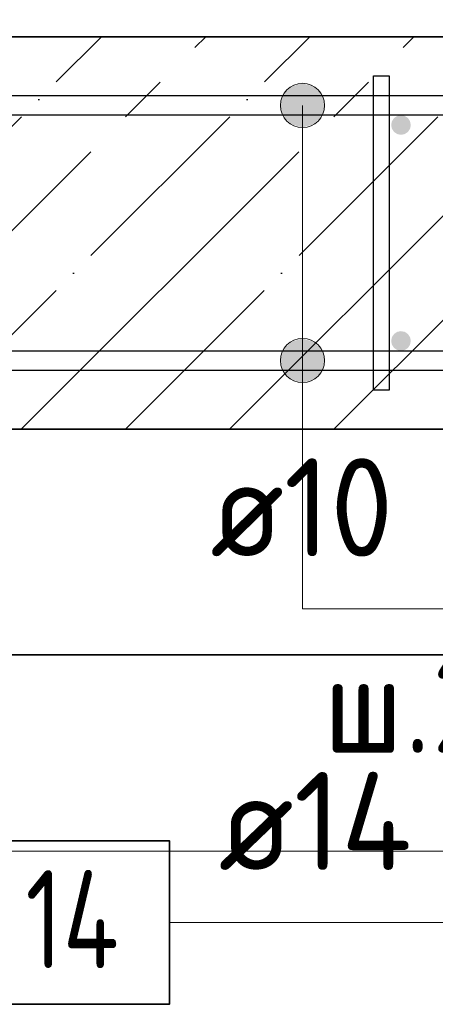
# Model space of a CAD drawing. Header units: millimetres. Extents: x -3026 to 47325, y -2839 to 55854.
# Tile 94 of 130: x 30146 to 30358, y 42309 to 42811. Entities that reach past the tile are written whole.
import ezdxf

# ---------------------------------------------------------------- set-up
doc = ezdxf.new("R2010")
doc.units = ezdxf.units.MM
doc.header["$PDMODE"] = 65
doc.linetypes.add('______11', pattern=[125, 100, -12.5, 0, -12.5])
doc.linetypes.add('______5', pattern=[275, 200, -25, 25, -25])
for name, color, linetype, lineweight in [('Standard', 7, 'Continuous', 25), ('Арм.стержн. вертикальными 1', 22, 'Continuous', 35), ('Арм.стержн.горизонт. 1', 180, 'Continuous', 35), ('Размерная линия_ общее', 7, 'Continuous', 13)]:
    doc.layers.add(name, color=color, linetype=linetype, lineweight=lineweight)
doc.layers.add('Арм.стержн. вертикальными 2', color=7, linetype='Continuous', lineweight=35, true_color=0x006e00)
doc.layers.add('Арм.стержн.Стяжки', color=7, linetype='Continuous', lineweight=35, true_color=0x501e0f)
doc.styles.add('ISOCPEUR', font='ISOCPEUR')
doc.dimstyles.new('DIMSTYLE_3', dxfattribs={"dimtxt": 55, "dimasz": 62.5, "dimexe": 0, "dimexo": 0, "dimgap": 27.5, "dimtad": 2, "dimdec": 0, "dimrnd": 5, "dimzin": 12, "dimdsep": 46, "dimtxsty": 'ISOCPEUR', "dimblk1": 'ALL_ML_STRICH', "dimblk2": 'ALL_ML_STRICH', "dimsah": 1, "dimcen": 0, "dimclrd": 7, "dimclre": 256, "dimclrt": 7, "dimadec": 0, "dimazin": 0, "dimtfac": 1, "dimtdec": 0, "dimtix": 1, "dimtmove": 2, "dimatfit": 3, "dimfxl": 0, "dimtzin": 0, "dimlwd": 0, "dimlwe": -3, "dimarcsym": 0})

# ---------------------------------------------------------------- blocks, each defined once
blk = doc.blocks.new('ALL_ML_STRICH')
at = {"color": 0, "linetype": 'ByBlock', "lineweight": -2}
for p, q in [((0, -0.5), (0, 0.5)), ((-0.3, -0.3), (0.3, 0.3)), ((-1, 0), (0.5, 0))]:
    blk.add_line(p, q, dxfattribs=at)
blk = doc.blocks.new('*D75')
at = {"layer": 'DEFPOINTS', "color": 7, "linetype": 'Continuous', "lineweight": 13, "transparency": 33554687}
for p in [(30940.57, 42963.91), (29740.57, 42756.97), (30940.57, 42756.97)]:
    blk.add_point(p, dxfattribs=at)
at = {"layer": 'Размерная линия_ общее', "color": 253, "linetype": 'Continuous', "lineweight": -2, "true_color": 0xa0a0a0, "transparency": 33554687}
for p, q in [((29740.57, 42776.97), (29740.57, 42963.91)), ((30940.57, 42776.97), (30940.57, 42963.91))]:
    blk.add_line(p, q, dxfattribs=at)
at = {"layer": 'Размерная линия_ общее', "color": 7, "linetype": 'Continuous', "lineweight": -2, "transparency": 33554687}
blk.add_line((30940.57, 42963.91), (29740.57, 42963.91), dxfattribs=at)
at = {"layer": 'Размерная линия_ общее', "color": 7, "linetype": 'Continuous', "lineweight": 13, "transparency": 33554687, "xscale": 62.5, "yscale": 62.5, "zscale": 62.5}
for p, rotation in [((29740.57, 42963.91), 180), ((30940.57, 42963.91), 360)]:
    blk.add_blockref('ALL_ML_STRICH', p, dxfattribs=dict(at, rotation=rotation))
at = {"layer": 'Размерная линия_ общее', "color": 7, "linetype": 'Continuous', "lineweight": 13, "transparency": 33554687, "insert": (30173.07, 42918.91), "char_height": 55, "width": 2.75, "attachment_point": 1, "rotation": 180, "line_spacing_factor": 0.60241, "style": 'ISOCPEUR'}
blk.add_mtext('\\W0.91;6х200=1200', dxfattribs=at)

msp = doc.modelspace()

# ---------------------------------------------------------------- hatches: boundary and pattern name
at = {"layer": 'Арм.стержн. вертикальными 1', "linetype": 'Continuous', "lineweight": 50, "transparency": 33554687}
for points in [[(30345.57, 42756.97), (30345.19, 42758.88), (30344.11, 42760.5), (30342.49, 42761.59), (30340.57, 42761.97), (30338.66, 42761.59), (30337.04, 42760.5), (30335.95, 42758.88), (30335.57, 42756.97), (30335.95, 42755.06), (30337.04, 42753.43), (30338.66, 42752.35), (30340.57, 42751.97), (30342.49, 42752.35), (30344.11, 42753.43), (30345.19, 42755.06)], [(30345.57, 42646.97), (30345.19, 42648.88), (30344.11, 42650.5), (30342.49, 42651.59), (30340.57, 42651.97), (30338.66, 42651.59), (30337.04, 42650.5), (30335.95, 42648.88), (30335.57, 42646.97), (30335.95, 42645.05), (30337.04, 42643.43), (30338.66, 42642.35), (30340.57, 42641.97), (30342.49, 42642.35), (30344.11, 42643.43), (30345.19, 42645.05)]]:
    msp.add_hatch(color=4, dxfattribs=at).paths.add_polyline_path(points)
at = {"layer": 'Арм.стержн.горизонт. 1', "linetype": 'Continuous', "lineweight": 13, "transparency": 33554687}
for points in [[(30280.76, 42772.59), (30300.11, 42772.59), (30296.06, 42776.64)], [(30280.76, 42772.59), (30296.06, 42776.64), (30284.81, 42776.64)], [(30280.76, 42772.59), (30300.11, 42772.59), (30296.06, 42776.64)], [(30280.76, 42772.59), (30296.06, 42776.64), (30284.81, 42776.64)], [(30280.76, 42772.59), (30300.11, 42772.59), (30296.06, 42776.64)], [(30280.76, 42772.59), (30296.06, 42776.64), (30284.81, 42776.64)], [(30280.76, 42772.59), (30300.11, 42772.59), (30296.06, 42776.64)], [(30280.76, 42772.59), (30296.06, 42776.64), (30284.81, 42776.64)], [(30280.76, 42772.59), (30300.11, 42772.59), (30296.06, 42776.64)], [(30280.76, 42772.59), (30296.06, 42776.64), (30284.81, 42776.64)], [(30280.76, 42772.59), (30300.11, 42772.59), (30296.06, 42776.64)], [(30280.76, 42772.59), (30296.06, 42776.64), (30284.81, 42776.64)], [(30280.76, 42772.59), (30300.11, 42772.59), (30296.06, 42776.64)], [(30280.76, 42772.59), (30296.06, 42776.64), (30284.81, 42776.64)], [(30280.76, 42772.59), (30300.11, 42772.59), (30296.06, 42776.64)], [(30280.76, 42772.59), (30296.06, 42776.64), (30284.81, 42776.64)], [(30280.76, 42772.59), (30300.11, 42772.59), (30296.06, 42776.64)], [(30280.76, 42772.59), (30296.06, 42776.64), (30284.81, 42776.64)], [(30280.76, 42772.59), (30300.11, 42772.59), (30296.06, 42776.64)], [(30280.76, 42772.59), (30296.06, 42776.64), (30284.81, 42776.64)], [(30280.76, 42772.59), (30300.11, 42772.59), (30296.06, 42776.64)], [(30280.76, 42772.59), (30296.06, 42776.64), (30284.81, 42776.64)], [(30280.76, 42772.59), (30300.11, 42772.59), (30296.06, 42776.64)], [(30280.76, 42772.59), (30296.06, 42776.64), (30284.81, 42776.64)], [(30280.76, 42772.59), (30300.11, 42772.59), (30296.06, 42776.64)], [(30280.76, 42772.59), (30296.06, 42776.64), (30284.81, 42776.64)], [(30280.76, 42772.59), (30300.11, 42772.59), (30296.06, 42776.64)], [(30280.76, 42772.59), (30296.06, 42776.64), (30284.81, 42776.64)], [(30284.81, 42776.64), (30296.06, 42776.64), (30290.44, 42778.22)], [(30284.81, 42776.64), (30296.06, 42776.64), (30290.44, 42778.22)], [(30284.81, 42776.64), (30296.06, 42776.64), (30290.44, 42778.22)], [(30284.81, 42776.64), (30296.06, 42776.64), (30290.44, 42778.22)], [(30284.81, 42776.64), (30296.06, 42776.64), (30290.44, 42778.22)], [(30284.81, 42776.64), (30296.06, 42776.64), (30290.44, 42778.22)], [(30284.81, 42776.64), (30296.06, 42776.64), (30290.44, 42778.22)], [(30284.81, 42776.64), (30296.06, 42776.64), (30290.44, 42778.22)], [(30284.81, 42776.64), (30296.06, 42776.64), (30290.44, 42778.22)], [(30284.81, 42776.64), (30296.06, 42776.64), (30290.44, 42778.22)], [(30284.81, 42776.64), (30296.06, 42776.64), (30290.44, 42778.22)], [(30284.81, 42776.64), (30296.06, 42776.64), (30290.44, 42778.22)], [(30284.81, 42776.64), (30296.06, 42776.64), (30290.44, 42778.22)], [(30284.81, 42776.64), (30296.06, 42776.64), (30290.44, 42778.22)], [(30279.19, 42766.97), (30301.69, 42766.97), (30300.11, 42772.59)], [(30279.19, 42766.97), (30300.11, 42772.59), (30280.76, 42772.59)], [(30279.19, 42766.97), (30301.69, 42766.97), (30300.11, 42772.59)], [(30279.19, 42766.97), (30300.11, 42772.59), (30280.76, 42772.59)], [(30279.19, 42766.97), (30301.69, 42766.97), (30300.11, 42772.59)], [(30279.19, 42766.97), (30300.11, 42772.59), (30280.76, 42772.59)], [(30279.19, 42766.97), (30301.69, 42766.97), (30300.11, 42772.59)], [(30279.19, 42766.97), (30300.11, 42772.59), (30280.76, 42772.59)], [(30279.19, 42766.97), (30301.69, 42766.97), (30300.11, 42772.59)], [(30279.19, 42766.97), (30300.11, 42772.59), (30280.76, 42772.59)], [(30279.19, 42766.97), (30301.69, 42766.97), (30300.11, 42772.59)], [(30279.19, 42766.97), (30300.11, 42772.59), (30280.76, 42772.59)], [(30279.19, 42766.97), (30301.69, 42766.97), (30300.11, 42772.59)], [(30279.19, 42766.97), (30300.11, 42772.59), (30280.76, 42772.59)], [(30279.19, 42766.97), (30301.69, 42766.97), (30300.11, 42772.59)], [(30279.19, 42766.97), (30300.11, 42772.59), (30280.76, 42772.59)], [(30279.19, 42766.97), (30301.69, 42766.97), (30300.11, 42772.59)], [(30279.19, 42766.97), (30300.11, 42772.59), (30280.76, 42772.59)], [(30279.19, 42766.97), (30301.69, 42766.97), (30300.11, 42772.59)], [(30279.19, 42766.97), (30300.11, 42772.59), (30280.76, 42772.59)], [(30279.19, 42766.97), (30301.69, 42766.97), (30300.11, 42772.59)], [(30279.19, 42766.97), (30300.11, 42772.59), (30280.76, 42772.59)], [(30279.19, 42766.97), (30301.69, 42766.97), (30300.11, 42772.59)], [(30279.19, 42766.97), (30300.11, 42772.59), (30280.76, 42772.59)], [(30279.19, 42766.97), (30301.69, 42766.97), (30300.11, 42772.59)], [(30279.19, 42766.97), (30300.11, 42772.59), (30280.76, 42772.59)], [(30279.19, 42766.97), (30301.69, 42766.97), (30300.11, 42772.59)], [(30279.19, 42766.97), (30300.11, 42772.59), (30280.76, 42772.59)], [(30280.76, 42761.34), (30301.69, 42766.97), (30279.19, 42766.97)], [(30280.76, 42761.34), (30301.69, 42766.97), (30279.19, 42766.97)], [(30280.76, 42761.34), (30301.69, 42766.97), (30279.19, 42766.97)], [(30280.76, 42761.34), (30301.69, 42766.97), (30279.19, 42766.97)], [(30280.76, 42761.34), (30301.69, 42766.97), (30279.19, 42766.97)], [(30280.76, 42761.34), (30301.69, 42766.97), (30279.19, 42766.97)], [(30280.76, 42761.34), (30301.69, 42766.97), (30279.19, 42766.97)], [(30280.76, 42761.34), (30301.69, 42766.97), (30279.19, 42766.97)], [(30280.76, 42761.34), (30301.69, 42766.97), (30279.19, 42766.97)], [(30280.76, 42761.34), (30301.69, 42766.97), (30279.19, 42766.97)], [(30280.76, 42761.34), (30301.69, 42766.97), (30279.19, 42766.97)], [(30280.76, 42761.34), (30301.69, 42766.97), (30279.19, 42766.97)], [(30280.76, 42761.34), (30301.69, 42766.97), (30279.19, 42766.97)], [(30280.76, 42761.34), (30301.69, 42766.97), (30279.19, 42766.97)], [(30280.76, 42761.34), (30300.11, 42761.34), (30301.69, 42766.97)], [(30280.76, 42761.34), (30300.11, 42761.34), (30301.69, 42766.97)], [(30280.76, 42761.34), (30300.11, 42761.34), (30301.69, 42766.97)], [(30280.76, 42761.34), (30300.11, 42761.34), (30301.69, 42766.97)], [(30280.76, 42761.34), (30300.11, 42761.34), (30301.69, 42766.97)], [(30280.76, 42761.34), (30300.11, 42761.34), (30301.69, 42766.97)], [(30280.76, 42761.34), (30300.11, 42761.34), (30301.69, 42766.97)], [(30280.76, 42761.34), (30300.11, 42761.34), (30301.69, 42766.97)], [(30280.76, 42761.34), (30300.11, 42761.34), (30301.69, 42766.97)], [(30280.76, 42761.34), (30300.11, 42761.34), (30301.69, 42766.97)], [(30280.76, 42761.34), (30300.11, 42761.34), (30301.69, 42766.97)], [(30280.76, 42761.34), (30300.11, 42761.34), (30301.69, 42766.97)], [(30280.76, 42761.34), (30300.11, 42761.34), (30301.69, 42766.97)], [(30280.76, 42761.34), (30300.11, 42761.34), (30301.69, 42766.97)], [(30284.81, 42757.29), (30300.11, 42761.34), (30280.76, 42761.34)], [(30284.81, 42757.29), (30300.11, 42761.34), (30280.76, 42761.34)], [(30284.81, 42757.29), (30300.11, 42761.34), (30280.76, 42761.34)], [(30284.81, 42757.29), (30300.11, 42761.34), (30280.76, 42761.34)], [(30284.81, 42757.29), (30300.11, 42761.34), (30280.76, 42761.34)], [(30284.81, 42757.29), (30300.11, 42761.34), (30280.76, 42761.34)], [(30284.81, 42757.29), (30300.11, 42761.34), (30280.76, 42761.34)], [(30284.81, 42757.29), (30300.11, 42761.34), (30280.76, 42761.34)], [(30284.81, 42757.29), (30300.11, 42761.34), (30280.76, 42761.34)], [(30284.81, 42757.29), (30300.11, 42761.34), (30280.76, 42761.34)], [(30284.81, 42757.29), (30300.11, 42761.34), (30280.76, 42761.34)], [(30284.81, 42757.29), (30300.11, 42761.34), (30280.76, 42761.34)], [(30284.81, 42757.29), (30300.11, 42761.34), (30280.76, 42761.34)], [(30284.81, 42757.29), (30300.11, 42761.34), (30280.76, 42761.34)], [(30284.81, 42757.29), (30296.06, 42757.29), (30300.11, 42761.34)], [(30284.81, 42757.29), (30296.06, 42757.29), (30300.11, 42761.34)], [(30284.81, 42757.29), (30296.06, 42757.29), (30300.11, 42761.34)], [(30284.81, 42757.29), (30296.06, 42757.29), (30300.11, 42761.34)], [(30284.81, 42757.29), (30296.06, 42757.29), (30300.11, 42761.34)], [(30284.81, 42757.29), (30296.06, 42757.29), (30300.11, 42761.34)], [(30284.81, 42757.29), (30296.06, 42757.29), (30300.11, 42761.34)], [(30284.81, 42757.29), (30296.06, 42757.29), (30300.11, 42761.34)], [(30284.81, 42757.29), (30296.06, 42757.29), (30300.11, 42761.34)], [(30284.81, 42757.29), (30296.06, 42757.29), (30300.11, 42761.34)], [(30284.81, 42757.29), (30296.06, 42757.29), (30300.11, 42761.34)], [(30284.81, 42757.29), (30296.06, 42757.29), (30300.11, 42761.34)], [(30284.81, 42757.29), (30296.06, 42757.29), (30300.11, 42761.34)], [(30284.81, 42757.29), (30296.06, 42757.29), (30300.11, 42761.34)], [(30296.06, 42757.29), (30284.81, 42757.29), (30290.44, 42755.72)], [(30296.06, 42757.29), (30284.81, 42757.29), (30290.44, 42755.72)], [(30296.06, 42757.29), (30284.81, 42757.29), (30290.44, 42755.72)], [(30296.06, 42757.29), (30284.81, 42757.29), (30290.44, 42755.72)], [(30296.06, 42757.29), (30284.81, 42757.29), (30290.44, 42755.72)], [(30296.06, 42757.29), (30284.81, 42757.29), (30290.44, 42755.72)], [(30296.06, 42757.29), (30284.81, 42757.29), (30290.44, 42755.72)], [(30296.06, 42757.29), (30284.81, 42757.29), (30290.44, 42755.72)], [(30296.06, 42757.29), (30284.81, 42757.29), (30290.44, 42755.72)], [(30296.06, 42757.29), (30284.81, 42757.29), (30290.44, 42755.72)], [(30296.06, 42757.29), (30284.81, 42757.29), (30290.44, 42755.72)], [(30296.06, 42757.29), (30284.81, 42757.29), (30290.44, 42755.72)], [(30296.06, 42757.29), (30284.81, 42757.29), (30290.44, 42755.72)], [(30296.06, 42757.29), (30284.81, 42757.29), (30290.44, 42755.72)], [(30280.76, 42642.59), (30300.11, 42642.59), (30296.06, 42646.64)], [(30280.76, 42642.59), (30296.06, 42646.64), (30284.81, 42646.64)], [(30280.76, 42642.59), (30300.11, 42642.59), (30296.06, 42646.64)], [(30280.76, 42642.59), (30296.06, 42646.64), (30284.81, 42646.64)], [(30280.76, 42642.59), (30300.11, 42642.59), (30296.06, 42646.64)], [(30280.76, 42642.59), (30296.06, 42646.64), (30284.81, 42646.64)], [(30280.76, 42642.59), (30300.11, 42642.59), (30296.06, 42646.64)], [(30280.76, 42642.59), (30296.06, 42646.64), (30284.81, 42646.64)], [(30280.76, 42642.59), (30300.11, 42642.59), (30296.06, 42646.64)], [(30280.76, 42642.59), (30296.06, 42646.64), (30284.81, 42646.64)], [(30280.76, 42642.59), (30300.11, 42642.59), (30296.06, 42646.64)], [(30280.76, 42642.59), (30296.06, 42646.64), (30284.81, 42646.64)], [(30280.76, 42642.59), (30300.11, 42642.59), (30296.06, 42646.64)], [(30280.76, 42642.59), (30296.06, 42646.64), (30284.81, 42646.64)], [(30280.76, 42642.59), (30300.11, 42642.59), (30296.06, 42646.64)], [(30280.76, 42642.59), (30296.06, 42646.64), (30284.81, 42646.64)], [(30280.76, 42642.59), (30300.11, 42642.59), (30296.06, 42646.64)], [(30280.76, 42642.59), (30296.06, 42646.64), (30284.81, 42646.64)], [(30280.76, 42642.59), (30300.11, 42642.59), (30296.06, 42646.64)], [(30280.76, 42642.59), (30296.06, 42646.64), (30284.81, 42646.64)], [(30280.76, 42642.59), (30300.11, 42642.59), (30296.06, 42646.64)], [(30280.76, 42642.59), (30296.06, 42646.64), (30284.81, 42646.64)], [(30280.76, 42642.59), (30300.11, 42642.59), (30296.06, 42646.64)], [(30280.76, 42642.59), (30296.06, 42646.64), (30284.81, 42646.64)], [(30280.76, 42642.59), (30300.11, 42642.59), (30296.06, 42646.64)], [(30280.76, 42642.59), (30296.06, 42646.64), (30284.81, 42646.64)], [(30280.76, 42642.59), (30300.11, 42642.59), (30296.06, 42646.64)], [(30280.76, 42642.59), (30296.06, 42646.64), (30284.81, 42646.64)], [(30284.81, 42646.64), (30296.06, 42646.64), (30290.44, 42648.22)], [(30284.81, 42646.64), (30296.06, 42646.64), (30290.44, 42648.22)], [(30284.81, 42646.64), (30296.06, 42646.64), (30290.44, 42648.22)], [(30284.81, 42646.64), (30296.06, 42646.64), (30290.44, 42648.22)], [(30284.81, 42646.64), (30296.06, 42646.64), (30290.44, 42648.22)], [(30284.81, 42646.64), (30296.06, 42646.64), (30290.44, 42648.22)], [(30284.81, 42646.64), (30296.06, 42646.64), (30290.44, 42648.22)], [(30284.81, 42646.64), (30296.06, 42646.64), (30290.44, 42648.22)], [(30284.81, 42646.64), (30296.06, 42646.64), (30290.44, 42648.22)], [(30284.81, 42646.64), (30296.06, 42646.64), (30290.44, 42648.22)], [(30284.81, 42646.64), (30296.06, 42646.64), (30290.44, 42648.22)], [(30284.81, 42646.64), (30296.06, 42646.64), (30290.44, 42648.22)], [(30284.81, 42646.64), (30296.06, 42646.64), (30290.44, 42648.22)], [(30284.81, 42646.64), (30296.06, 42646.64), (30290.44, 42648.22)], [(30279.19, 42636.97), (30301.69, 42636.97), (30300.11, 42642.59)], [(30279.19, 42636.97), (30300.11, 42642.59), (30280.76, 42642.59)], [(30279.19, 42636.97), (30301.69, 42636.97), (30300.11, 42642.59)], [(30279.19, 42636.97), (30300.11, 42642.59), (30280.76, 42642.59)], [(30279.19, 42636.97), (30301.69, 42636.97), (30300.11, 42642.59)], [(30279.19, 42636.97), (30300.11, 42642.59), (30280.76, 42642.59)], [(30279.19, 42636.97), (30301.69, 42636.97), (30300.11, 42642.59)], [(30279.19, 42636.97), (30300.11, 42642.59), (30280.76, 42642.59)], [(30279.19, 42636.97), (30301.69, 42636.97), (30300.11, 42642.59)], [(30279.19, 42636.97), (30300.11, 42642.59), (30280.76, 42642.59)], [(30279.19, 42636.97), (30301.69, 42636.97), (30300.11, 42642.59)], [(30279.19, 42636.97), (30300.11, 42642.59), (30280.76, 42642.59)], [(30279.19, 42636.97), (30301.69, 42636.97), (30300.11, 42642.59)], [(30279.19, 42636.97), (30300.11, 42642.59), (30280.76, 42642.59)], [(30279.19, 42636.97), (30301.69, 42636.97), (30300.11, 42642.59)], [(30279.19, 42636.97), (30300.11, 42642.59), (30280.76, 42642.59)], [(30279.19, 42636.97), (30301.69, 42636.97), (30300.11, 42642.59)], [(30279.19, 42636.97), (30300.11, 42642.59), (30280.76, 42642.59)], [(30279.19, 42636.97), (30301.69, 42636.97), (30300.11, 42642.59)], [(30279.19, 42636.97), (30300.11, 42642.59), (30280.76, 42642.59)], [(30279.19, 42636.97), (30301.69, 42636.97), (30300.11, 42642.59)], [(30279.19, 42636.97), (30300.11, 42642.59), (30280.76, 42642.59)], [(30279.19, 42636.97), (30301.69, 42636.97), (30300.11, 42642.59)], [(30279.19, 42636.97), (30300.11, 42642.59), (30280.76, 42642.59)], [(30279.19, 42636.97), (30301.69, 42636.97), (30300.11, 42642.59)], [(30279.19, 42636.97), (30300.11, 42642.59), (30280.76, 42642.59)], [(30279.19, 42636.97), (30301.69, 42636.97), (30300.11, 42642.59)], [(30279.19, 42636.97), (30300.11, 42642.59), (30280.76, 42642.59)], [(30280.76, 42631.34), (30301.69, 42636.97), (30279.19, 42636.97)], [(30280.76, 42631.34), (30301.69, 42636.97), (30279.19, 42636.97)], [(30280.76, 42631.34), (30301.69, 42636.97), (30279.19, 42636.97)], [(30280.76, 42631.34), (30301.69, 42636.97), (30279.19, 42636.97)], [(30280.76, 42631.34), (30301.69, 42636.97), (30279.19, 42636.97)], [(30280.76, 42631.34), (30301.69, 42636.97), (30279.19, 42636.97)], [(30280.76, 42631.34), (30301.69, 42636.97), (30279.19, 42636.97)], [(30280.76, 42631.34), (30301.69, 42636.97), (30279.19, 42636.97)], [(30280.76, 42631.34), (30301.69, 42636.97), (30279.19, 42636.97)], [(30280.76, 42631.34), (30301.69, 42636.97), (30279.19, 42636.97)], [(30280.76, 42631.34), (30301.69, 42636.97), (30279.19, 42636.97)], [(30280.76, 42631.34), (30301.69, 42636.97), (30279.19, 42636.97)], [(30280.76, 42631.34), (30301.69, 42636.97), (30279.19, 42636.97)], [(30280.76, 42631.34), (30301.69, 42636.97), (30279.19, 42636.97)], [(30280.76, 42631.34), (30300.11, 42631.34), (30301.69, 42636.97)], [(30280.76, 42631.34), (30300.11, 42631.34), (30301.69, 42636.97)], [(30280.76, 42631.34), (30300.11, 42631.34), (30301.69, 42636.97)], [(30280.76, 42631.34), (30300.11, 42631.34), (30301.69, 42636.97)], [(30280.76, 42631.34), (30300.11, 42631.34), (30301.69, 42636.97)], [(30280.76, 42631.34), (30300.11, 42631.34), (30301.69, 42636.97)], [(30280.76, 42631.34), (30300.11, 42631.34), (30301.69, 42636.97)], [(30280.76, 42631.34), (30300.11, 42631.34), (30301.69, 42636.97)], [(30280.76, 42631.34), (30300.11, 42631.34), (30301.69, 42636.97)], [(30280.76, 42631.34), (30300.11, 42631.34), (30301.69, 42636.97)], [(30280.76, 42631.34), (30300.11, 42631.34), (30301.69, 42636.97)], [(30280.76, 42631.34), (30300.11, 42631.34), (30301.69, 42636.97)], [(30280.76, 42631.34), (30300.11, 42631.34), (30301.69, 42636.97)], [(30280.76, 42631.34), (30300.11, 42631.34), (30301.69, 42636.97)], [(30284.81, 42627.29), (30300.11, 42631.34), (30280.76, 42631.34)], [(30284.81, 42627.29), (30300.11, 42631.34), (30280.76, 42631.34)], [(30284.81, 42627.29), (30300.11, 42631.34), (30280.76, 42631.34)], [(30284.81, 42627.29), (30300.11, 42631.34), (30280.76, 42631.34)], [(30284.81, 42627.29), (30300.11, 42631.34), (30280.76, 42631.34)], [(30284.81, 42627.29), (30300.11, 42631.34), (30280.76, 42631.34)], [(30284.81, 42627.29), (30300.11, 42631.34), (30280.76, 42631.34)], [(30284.81, 42627.29), (30300.11, 42631.34), (30280.76, 42631.34)], [(30284.81, 42627.29), (30300.11, 42631.34), (30280.76, 42631.34)], [(30284.81, 42627.29), (30300.11, 42631.34), (30280.76, 42631.34)], [(30284.81, 42627.29), (30300.11, 42631.34), (30280.76, 42631.34)], [(30284.81, 42627.29), (30300.11, 42631.34), (30280.76, 42631.34)], [(30284.81, 42627.29), (30300.11, 42631.34), (30280.76, 42631.34)], [(30284.81, 42627.29), (30300.11, 42631.34), (30280.76, 42631.34)], [(30284.81, 42627.29), (30296.06, 42627.29), (30300.11, 42631.34)], [(30284.81, 42627.29), (30296.06, 42627.29), (30300.11, 42631.34)], [(30284.81, 42627.29), (30296.06, 42627.29), (30300.11, 42631.34)], [(30284.81, 42627.29), (30296.06, 42627.29), (30300.11, 42631.34)], [(30284.81, 42627.29), (30296.06, 42627.29), (30300.11, 42631.34)], [(30284.81, 42627.29), (30296.06, 42627.29), (30300.11, 42631.34)], [(30284.81, 42627.29), (30296.06, 42627.29), (30300.11, 42631.34)], [(30284.81, 42627.29), (30296.06, 42627.29), (30300.11, 42631.34)], [(30284.81, 42627.29), (30296.06, 42627.29), (30300.11, 42631.34)], [(30284.81, 42627.29), (30296.06, 42627.29), (30300.11, 42631.34)], [(30284.81, 42627.29), (30296.06, 42627.29), (30300.11, 42631.34)], [(30284.81, 42627.29), (30296.06, 42627.29), (30300.11, 42631.34)], [(30284.81, 42627.29), (30296.06, 42627.29), (30300.11, 42631.34)], [(30284.81, 42627.29), (30296.06, 42627.29), (30300.11, 42631.34)], [(30296.06, 42627.29), (30284.81, 42627.29), (30290.44, 42625.72)], [(30296.06, 42627.29), (30284.81, 42627.29), (30290.44, 42625.72)], [(30296.06, 42627.29), (30284.81, 42627.29), (30290.44, 42625.72)], [(30296.06, 42627.29), (30284.81, 42627.29), (30290.44, 42625.72)], [(30296.06, 42627.29), (30284.81, 42627.29), (30290.44, 42625.72)], [(30296.06, 42627.29), (30284.81, 42627.29), (30290.44, 42625.72)], [(30296.06, 42627.29), (30284.81, 42627.29), (30290.44, 42625.72)], [(30296.06, 42627.29), (30284.81, 42627.29), (30290.44, 42625.72)], [(30296.06, 42627.29), (30284.81, 42627.29), (30290.44, 42625.72)], [(30296.06, 42627.29), (30284.81, 42627.29), (30290.44, 42625.72)], [(30296.06, 42627.29), (30284.81, 42627.29), (30290.44, 42625.72)], [(30296.06, 42627.29), (30284.81, 42627.29), (30290.44, 42625.72)], [(30296.06, 42627.29), (30284.81, 42627.29), (30290.44, 42625.72)], [(30296.06, 42627.29), (30284.81, 42627.29), (30290.44, 42625.72)]]:
    msp.add_hatch(color=7, dxfattribs=at).paths.add_polyline_path(points)

# ---------------------------------------------------------------- linework, layer by layer
at = {"layer": 'Standard', "color": 7, "linetype": 'Continuous', "lineweight": 35, "transparency": 33554687}
for p, q in [((30980.57, 42801.97), (29530.57, 42801.97)), ((29530.57, 42601.97), (30980.57, 42601.97))]:
    msp.add_line(p, q, dxfattribs=at)
at = {"layer": 'Standard', "color": 253, "linetype": '______11', "lineweight": -3, "true_color": 0xababab, "transparency": 33554687}
for p, q in [((29988.1, 42601.97), (30188.1, 42801.97)), ((30094.17, 42601.97), (30294.17, 42801.97)), ((30200.23, 42601.97), (30400.23, 42801.97)), ((30306.3, 42601.97), (30506.3, 42801.97))]:
    msp.add_line(p, q, dxfattribs=at)
at = {"layer": 'Standard', "color": 253, "linetype": '______5', "lineweight": -3, "true_color": 0xababab, "transparency": 33554687}
for p, q in [((30041.13, 42601.97), (30241.13, 42801.97)), ((30147.2, 42601.97), (30347.2, 42801.97)), ((30253.27, 42601.97), (30453.27, 42801.97))]:
    msp.add_line(p, q, dxfattribs=at)
at = {"layer": 'Standard', "color": 52, "linetype": 'Continuous', "lineweight": -3, "transparency": 33554687}
for p, q in [((29306.03, 42487.08), (31069.37, 42487.08)), ((31069.37, 42487.08), (29306.03, 42487.08))]:
    msp.add_line(p, q, dxfattribs=at)
at = {"layer": 'Standard', "color": 7, "linetype": 'Continuous', "lineweight": 13, "transparency": 33554687}
msp.add_lwpolyline([(29206.03, 42387.08), (31169.37, 42387.08), (31169.37, 42975.92), (29206.03, 42975.92), (29206.03, 42387.08)], dxfattribs=at)
at = {"layer": 'Арм.стержн. вертикальными 2', "color": 7, "linetype": 'Continuous', "lineweight": 13, "transparency": 33554687}
msp.add_line((30222.64, 42350.71), (30642.64, 42350.71), dxfattribs=at)
at = {"layer": 'Арм.стержн. вертикальными 2', "color": 7, "linetype": 'Continuous', "lineweight": 35, "transparency": 33554687}
msp.add_lwpolyline([(30140.97, 42309.05), (30222.64, 42309.05), (30222.64, 42392.38), (30140.97, 42392.38), (30140.97, 42309.05)], dxfattribs=at)
at = {"layer": 'Арм.стержн.горизонт. 1', "color": 52, "linetype": 'Continuous', "lineweight": 25, "transparency": 33554687}
for p, q in [((30980.57, 42801.97), (29530.57, 42801.97)), ((30980.57, 42601.97), (29530.57, 42601.97))]:
    msp.add_line(p, q, dxfattribs=at)
at = {"layer": 'Арм.стержн.горизонт. 1', "color": 7, "linetype": 'Continuous', "lineweight": 13, "transparency": 33554687}
for p, q in [((30290.44, 42778.22), (30290.44, 42778.22)), ((30290.44, 42778.22), (30290.44, 42778.22)), ((30290.44, 42778.22), (30290.44, 42778.22)), ((30290.44, 42778.22), (30290.44, 42778.22)), ((30290.44, 42778.22), (30290.44, 42778.22)), ((30290.44, 42778.22), (30290.44, 42778.22)), ((30290.44, 42778.22), (30290.44, 42778.22)), ((30290.44, 42778.22), (30290.44, 42778.22)), ((30290.44, 42778.22), (30290.44, 42778.22)), ((30290.44, 42778.22), (30290.44, 42778.22)), ((30290.44, 42778.22), (30290.44, 42778.22)), ((30290.44, 42778.22), (30290.44, 42778.22)), ((30290.44, 42778.22), (30290.44, 42778.22)), ((30290.44, 42778.22), (30290.44, 42778.22)), ((30279.19, 42766.97), (30279.19, 42766.97)), ((30279.19, 42766.97), (30279.19, 42766.97)), ((30279.19, 42766.97), (30279.19, 42766.97)), ((30279.19, 42766.97), (30279.19, 42766.97)), ((30279.19, 42766.97), (30279.19, 42766.97)), ((30279.19, 42766.97), (30279.19, 42766.97)), ((30279.19, 42766.97), (30279.19, 42766.97)), ((30279.19, 42766.97), (30279.19, 42766.97)), ((30279.19, 42766.97), (30279.19, 42766.97)), ((30279.19, 42766.97), (30279.19, 42766.97)), ((30279.19, 42766.97), (30279.19, 42766.97)), ((30279.19, 42766.97), (30279.19, 42766.97)), ((30279.19, 42766.97), (30279.19, 42766.97)), ((30279.19, 42766.97), (30279.19, 42766.97)), ((30290.44, 42510.52), (30290.44, 42766.97)), ((30290.44, 42510.52), (30290.44, 42766.97)), ((30290.44, 42510.52), (30290.44, 42766.97)), ((30290.44, 42510.52), (30290.44, 42766.97)), ((30290.44, 42510.52), (30290.44, 42766.97)), ((30290.44, 42510.52), (30290.44, 42766.97)), ((30290.44, 42510.52), (30290.44, 42766.97)), ((30290.44, 42510.52), (30290.44, 42766.97)), ((30290.44, 42510.52), (30290.44, 42766.97)), ((30290.44, 42510.52), (30290.44, 42766.97)), ((30290.44, 42510.52), (30290.44, 42766.97)), ((30290.44, 42510.52), (30290.44, 42766.97)), ((30290.44, 42510.52), (30290.44, 42766.97)), ((30290.44, 42510.52), (30290.44, 42766.97)), ((30301.69, 42766.97), (30301.69, 42766.97)), ((30301.69, 42766.97), (30301.69, 42766.97)), ((30301.69, 42766.97), (30301.69, 42766.97)), ((30301.69, 42766.97), (30301.69, 42766.97)), ((30301.69, 42766.97), (30301.69, 42766.97)), ((30301.69, 42766.97), (30301.69, 42766.97)), ((30301.69, 42766.97), (30301.69, 42766.97)), ((30301.69, 42766.97), (30301.69, 42766.97)), ((30301.69, 42766.97), (30301.69, 42766.97)), ((30301.69, 42766.97), (30301.69, 42766.97)), ((30301.69, 42766.97), (30301.69, 42766.97)), ((30301.69, 42766.97), (30301.69, 42766.97)), ((30301.69, 42766.97), (30301.69, 42766.97)), ((30301.69, 42766.97), (30301.69, 42766.97)), ((30290.44, 42755.72), (30290.44, 42755.72)), ((30290.44, 42755.72), (30290.44, 42755.72)), ((30290.44, 42755.72), (30290.44, 42755.72)), ((30290.44, 42755.72), (30290.44, 42755.72)), ((30290.44, 42755.72), (30290.44, 42755.72)), ((30290.44, 42755.72), (30290.44, 42755.72)), ((30290.44, 42755.72), (30290.44, 42755.72)), ((30290.44, 42755.72), (30290.44, 42755.72)), ((30290.44, 42755.72), (30290.44, 42755.72)), ((30290.44, 42755.72), (30290.44, 42755.72)), ((30290.44, 42755.72), (30290.44, 42755.72)), ((30290.44, 42755.72), (30290.44, 42755.72)), ((30290.44, 42755.72), (30290.44, 42755.72)), ((30290.44, 42755.72), (30290.44, 42755.72)), ((30290.44, 42648.22), (30290.44, 42648.22)), ((30290.44, 42648.22), (30290.44, 42648.22)), ((30290.44, 42648.22), (30290.44, 42648.22)), ((30290.44, 42648.22), (30290.44, 42648.22)), ((30290.44, 42648.22), (30290.44, 42648.22)), ((30290.44, 42648.22), (30290.44, 42648.22)), ((30290.44, 42648.22), (30290.44, 42648.22)), ((30290.44, 42648.22), (30290.44, 42648.22)), ((30290.44, 42648.22), (30290.44, 42648.22)), ((30290.44, 42648.22), (30290.44, 42648.22)), ((30290.44, 42648.22), (30290.44, 42648.22)), ((30290.44, 42648.22), (30290.44, 42648.22)), ((30290.44, 42648.22), (30290.44, 42648.22)), ((30290.44, 42648.22), (30290.44, 42648.22)), ((30279.19, 42636.97), (30279.19, 42636.97)), ((30279.19, 42636.97), (30279.19, 42636.97)), ((30279.19, 42636.97), (30279.19, 42636.97)), ((30279.19, 42636.97), (30279.19, 42636.97)), ((30279.19, 42636.97), (30279.19, 42636.97)), ((30279.19, 42636.97), (30279.19, 42636.97)), ((30279.19, 42636.97), (30279.19, 42636.97)), ((30279.19, 42636.97), (30279.19, 42636.97)), ((30279.19, 42636.97), (30279.19, 42636.97)), ((30279.19, 42636.97), (30279.19, 42636.97)), ((30279.19, 42636.97), (30279.19, 42636.97)), ((30279.19, 42636.97), (30279.19, 42636.97)), ((30279.19, 42636.97), (30279.19, 42636.97)), ((30279.19, 42636.97), (30279.19, 42636.97)), ((30290.44, 42510.52), (30290.44, 42636.97)), ((30290.44, 42510.52), (30290.44, 42636.97)), ((30290.44, 42510.52), (30290.44, 42636.97)), ((30290.44, 42510.52), (30290.44, 42636.97)), ((30290.44, 42510.52), (30290.44, 42636.97)), ((30290.44, 42510.52), (30290.44, 42636.97)), ((30290.44, 42510.52), (30290.44, 42636.97)), ((30290.44, 42510.52), (30290.44, 42636.97)), ((30290.44, 42510.52), (30290.44, 42636.97)), ((30290.44, 42510.52), (30290.44, 42636.97)), ((30290.44, 42510.52), (30290.44, 42636.97)), ((30290.44, 42510.52), (30290.44, 42636.97)), ((30290.44, 42510.52), (30290.44, 42636.97)), ((30290.44, 42510.52), (30290.44, 42636.97)), ((30301.69, 42636.97), (30301.69, 42636.97)), ((30301.69, 42636.97), (30301.69, 42636.97)), ((30301.69, 42636.97), (30301.69, 42636.97)), ((30301.69, 42636.97), (30301.69, 42636.97)), ((30301.69, 42636.97), (30301.69, 42636.97)), ((30301.69, 42636.97), (30301.69, 42636.97)), ((30301.69, 42636.97), (30301.69, 42636.97)), ((30301.69, 42636.97), (30301.69, 42636.97)), ((30301.69, 42636.97), (30301.69, 42636.97)), ((30301.69, 42636.97), (30301.69, 42636.97)), ((30301.69, 42636.97), (30301.69, 42636.97)), ((30301.69, 42636.97), (30301.69, 42636.97)), ((30301.69, 42636.97), (30301.69, 42636.97)), ((30301.69, 42636.97), (30301.69, 42636.97)), ((30290.44, 42625.72), (30290.44, 42625.72)), ((30290.44, 42625.72), (30290.44, 42625.72)), ((30290.44, 42625.72), (30290.44, 42625.72)), ((30290.44, 42625.72), (30290.44, 42625.72)), ((30290.44, 42625.72), (30290.44, 42625.72)), ((30290.44, 42625.72), (30290.44, 42625.72)), ((30290.44, 42625.72), (30290.44, 42625.72)), ((30290.44, 42625.72), (30290.44, 42625.72)), ((30290.44, 42625.72), (30290.44, 42625.72)), ((30290.44, 42625.72), (30290.44, 42625.72)), ((30290.44, 42625.72), (30290.44, 42625.72)), ((30290.44, 42625.72), (30290.44, 42625.72)), ((30290.44, 42625.72), (30290.44, 42625.72)), ((30290.44, 42625.72), (30290.44, 42625.72)), ((30290.44, 42510.52), (30578.44, 42510.52))]:
    msp.add_line(p, q, dxfattribs=at)
at = {"layer": 'Арм.стержн.горизонт. 1', "color": 4, "linetype": 'Continuous', "lineweight": 25, "transparency": 33554687}
for points in [[(29560.57, 42771.97), (30950.57, 42771.97), (30950.57, 42761.97), (29560.57, 42761.97), (29560.57, 42771.97)], [(29560.57, 42771.97), (30950.57, 42771.97), (30950.57, 42761.97), (29560.57, 42761.97), (29560.57, 42771.97)], [(29560.57, 42771.97), (30950.57, 42771.97), (30950.57, 42761.97), (29560.57, 42761.97), (29560.57, 42771.97)], [(29560.57, 42771.97), (30950.57, 42771.97), (30950.57, 42761.97), (29560.57, 42761.97), (29560.57, 42771.97)], [(29560.57, 42771.97), (30950.57, 42771.97), (30950.57, 42761.97), (29560.57, 42761.97), (29560.57, 42771.97)], [(29560.57, 42771.97), (30950.57, 42771.97), (30950.57, 42761.97), (29560.57, 42761.97), (29560.57, 42771.97)], [(29560.57, 42771.97), (30950.57, 42771.97), (30950.57, 42761.97), (29560.57, 42761.97), (29560.57, 42771.97)], [(29560.57, 42771.97), (30950.57, 42771.97), (30950.57, 42761.97), (29560.57, 42761.97), (29560.57, 42771.97)], [(29560.57, 42771.97), (30950.57, 42771.97), (30950.57, 42761.97), (29560.57, 42761.97), (29560.57, 42771.97)], [(29560.57, 42771.97), (30950.57, 42771.97), (30950.57, 42761.97), (29560.57, 42761.97), (29560.57, 42771.97)], [(29560.57, 42771.97), (30950.57, 42771.97), (30950.57, 42761.97), (29560.57, 42761.97), (29560.57, 42771.97)], [(29560.57, 42771.97), (30950.57, 42771.97), (30950.57, 42761.97), (29560.57, 42761.97), (29560.57, 42771.97)], [(29560.57, 42771.97), (30950.57, 42771.97), (30950.57, 42761.97), (29560.57, 42761.97), (29560.57, 42771.97)], [(29560.57, 42771.97), (30950.57, 42771.97), (30950.57, 42761.97), (29560.57, 42761.97), (29560.57, 42771.97)], [(29560.57, 42641.97), (30950.57, 42641.97), (30950.57, 42631.97), (29560.57, 42631.97), (29560.57, 42641.97)], [(29560.57, 42641.97), (30950.57, 42641.97), (30950.57, 42631.97), (29560.57, 42631.97), (29560.57, 42641.97)], [(29560.57, 42641.97), (30950.57, 42641.97), (30950.57, 42631.97), (29560.57, 42631.97), (29560.57, 42641.97)], [(29560.57, 42641.97), (30950.57, 42641.97), (30950.57, 42631.97), (29560.57, 42631.97), (29560.57, 42641.97)], [(29560.57, 42641.97), (30950.57, 42641.97), (30950.57, 42631.97), (29560.57, 42631.97), (29560.57, 42641.97)], [(29560.57, 42641.97), (30950.57, 42641.97), (30950.57, 42631.97), (29560.57, 42631.97), (29560.57, 42641.97)], [(29560.57, 42641.97), (30950.57, 42641.97), (30950.57, 42631.97), (29560.57, 42631.97), (29560.57, 42641.97)], [(29560.57, 42641.97), (30950.57, 42641.97), (30950.57, 42631.97), (29560.57, 42631.97), (29560.57, 42641.97)], [(29560.57, 42641.97), (30950.57, 42641.97), (30950.57, 42631.97), (29560.57, 42631.97), (29560.57, 42641.97)], [(29560.57, 42641.97), (30950.57, 42641.97), (30950.57, 42631.97), (29560.57, 42631.97), (29560.57, 42641.97)], [(29560.57, 42641.97), (30950.57, 42641.97), (30950.57, 42631.97), (29560.57, 42631.97), (29560.57, 42641.97)], [(29560.57, 42641.97), (30950.57, 42641.97), (30950.57, 42631.97), (29560.57, 42631.97), (29560.57, 42641.97)], [(29560.57, 42641.97), (30950.57, 42641.97), (30950.57, 42631.97), (29560.57, 42631.97), (29560.57, 42641.97)], [(29560.57, 42641.97), (30950.57, 42641.97), (30950.57, 42631.97), (29560.57, 42631.97), (29560.57, 42641.97)]]:
    msp.add_lwpolyline(points, dxfattribs=at)
at = {"layer": 'Арм.стержн.горизонт. 1', "color": 7, "linetype": 'Continuous', "lineweight": 13, "transparency": 33554687}
for centre in [(30290.44, 42766.97), (30290.44, 42766.97), (30290.44, 42766.97), (30290.44, 42766.97), (30290.44, 42766.97), (30290.44, 42766.97), (30290.44, 42766.97), (30290.44, 42766.97), (30290.44, 42766.97), (30290.44, 42766.97), (30290.44, 42766.97), (30290.44, 42766.97), (30290.44, 42766.97), (30290.44, 42766.97), (30290.44, 42636.97), (30290.44, 42636.97), (30290.44, 42636.97), (30290.44, 42636.97), (30290.44, 42636.97), (30290.44, 42636.97), (30290.44, 42636.97), (30290.44, 42636.97), (30290.44, 42636.97), (30290.44, 42636.97), (30290.44, 42636.97), (30290.44, 42636.97), (30290.44, 42636.97), (30290.44, 42636.97)]:
    msp.add_circle(centre, 11.25, dxfattribs=at)
at = {"layer": 'Арм.стержн.Стяжки', "color": 40, "linetype": 'Continuous', "lineweight": 25, "transparency": 33554687}
msp.add_lwpolyline([(30326.57, 42621.97), (30326.57, 42781.97), (30334.57, 42781.97), (30334.57, 42621.97), (30326.57, 42621.97)], dxfattribs=at)
msp.add_lwpolyline([(30326.57, 42621.97), (30326.57, 42781.97), (30334.57, 42781.97), (30334.57, 42621.97), (30326.57, 42621.97)], dxfattribs=at)
msp.add_lwpolyline([(30326.57, 42621.97), (30326.57, 42781.97), (30334.57, 42781.97), (30334.57, 42621.97), (30326.57, 42621.97)], dxfattribs=at)
msp.add_lwpolyline([(30326.57, 42621.97), (30326.57, 42781.97), (30334.57, 42781.97), (30334.57, 42621.97), (30326.57, 42621.97)], dxfattribs=at)
msp.add_lwpolyline([(30326.57, 42621.97), (30326.57, 42781.97), (30334.57, 42781.97), (30334.57, 42621.97), (30326.57, 42621.97)], dxfattribs=at)
msp.add_lwpolyline([(30326.57, 42621.97), (30326.57, 42781.97), (30334.57, 42781.97), (30334.57, 42621.97), (30326.57, 42621.97)], dxfattribs=at)
msp.add_lwpolyline([(30326.57, 42621.97), (30326.57, 42781.97), (30334.57, 42781.97), (30334.57, 42621.97), (30326.57, 42621.97)], dxfattribs=at)

# ---------------------------------------------------------------- texts
at = {"layer": 'Арм.стержн. вертикальными 2', "color": 7, "linetype": 'Continuous', "lineweight": 25, "transparency": 33554687, "char_height": 50, "attachment_point": 7, "style": 'ISOCPEUR'}
for s, insert, width in [('\\W0.96;ø14 L=2340mm ', (30247.64, 42377.38), 498.795), ('\\W0.76;14', (30149.3, 42327.38), 84.0936)]:
    msp.add_mtext(s, dxfattribs=dict(at, insert=insert, width=width))
at = {"layer": 'Арм.стержн.горизонт. 1', "color": 7, "linetype": 'Continuous', "lineweight": 25, "transparency": 33554687, "char_height": 50, "attachment_point": 7, "style": 'ISOCPEUR'}
for s, insert, width in [('\\W0.94;ø10 L=п.м.', (30243.44, 42537.18), 333.3053), ('\\W0.95;ш.200 ', (30300.94, 42437.18), 218.666)]:
    msp.add_mtext(s, dxfattribs=dict(at, insert=insert, width=width))

# ---------------------------------------------------------------- dimensions: what is measured, and where the dimension line sits
at = {"layer": 'Размерная линия_ общее', "color": 7, "linetype": 'Continuous', "lineweight": 13, "transparency": 33554687}
dim = msp.add_linear_dim(base=(29740.57, 42963.91), p1=(30940.57, 42776.97), p2=(29740.57, 42776.97), angle=180, text='\\W0.91;6х200=1200', dimstyle='DIMSTYLE_3', override={"dimpost": '<>', "dimclrd": 7, "dimclre": 253, "dimclrt": 7, "dimlwd": 0, "dimlwe": 65533}, dxfattribs=at)
dim.commit()
dim.dimension.update_dxf_attribs({"geometry": '*D75', "text_midpoint": (30340.57, 42991.41), "dimtype": 160})

doc.saveas('drawing.dxf')
